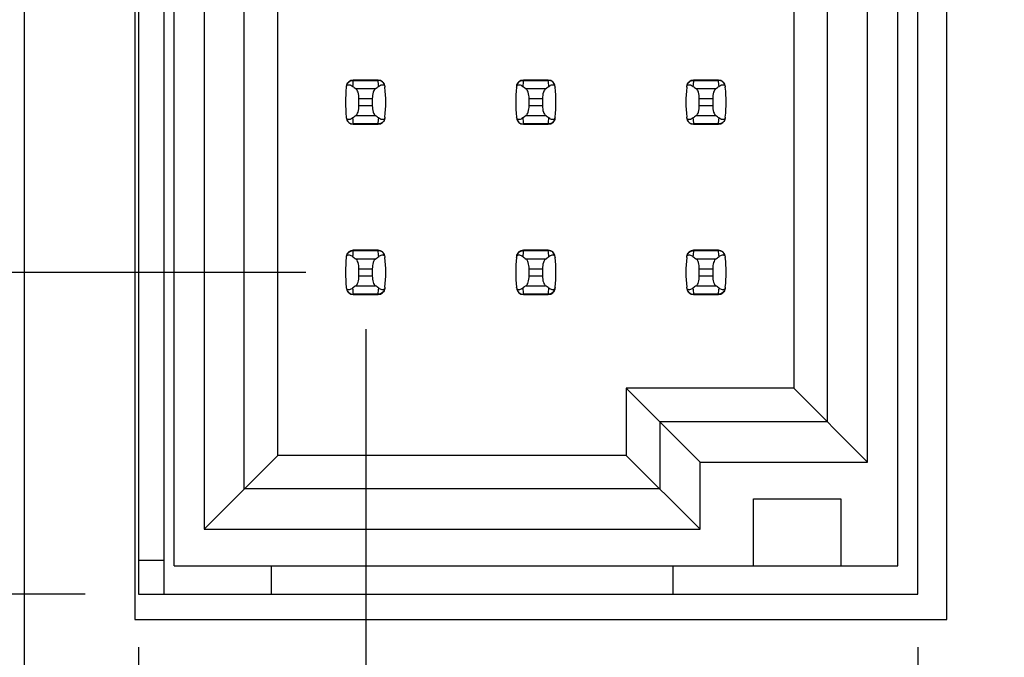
# Model space of a CAD drawing. Header units: inches. Extents: x 0 to 34, y 0 to 22.
# Tile 5 of 39: x 7.5 to 8.6, y 7.2 to 7.9. Entities that reach past the tile are written whole.
import ezdxf

# ---------------------------------------------------------------- set-up
doc = ezdxf.new("R2010")
doc.units = ezdxf.units.IN
doc.header["$LTSCALE"] = 1.87
doc.header["$MEASUREMENT"] = 0
doc.layers.get('0').update_dxf_attribs({"linetype": 'CONTINUOUS'})
doc.layers.add('DIMENSIONS', color=7, linetype='CONTINUOUS')
doc.styles.get("Standard").update_dxf_attribs({"font": 'txt', "width": 0.8})
doc.dimstyles.new('DIMSTYLE_2', dxfattribs={"dimtxt": 0.125, "dimasz": 0.18, "dimexe": 0.125, "dimexo": 0.0625, "dimgap": 0.09, "dimtad": 0, "dimtih": 1, "dimtoh": 1, "dimlfac": 0.5, "dimzin": 4, "dimdsep": 46, "dimtxsty": 'STANDARD', "dimblk": '_FILLED', "dimblk1": '_FILLED', "dimblk2": '_FILLED', "dimcen": 0.09, "dimadec": 0, "dimazin": 0, "dimtp": 0.001, "dimtm": 0.001, "dimtfac": 1, "dimtofl": 0, "dimtmove": 0, "dimatfit": 3, "dimldrblk": '_FILLED', "dimfxl": 1, "dimtolj": 1, "dimtzin": 4, "dimarcsym": 0})

# ---------------------------------------------------------------- blocks, each defined once
blk = doc.blocks.new('*D10')
at = {"layer": 'DIMENSIONS', "color": 2, "linetype": 'CONTINUOUS'}
blk.add_line((7.5631, 7.2537), (6.7841, 7.2537), dxfattribs=at)
at = {"layer": 'DIMENSIONS', "color": 2, "linetype": 'CONTINUOUS', "insert": (6.7216, 7.3162), "char_height": 0.125, "width": 0.825, "attachment_point": 3, "line_spacing_factor": 0.9}
blk.add_mtext('.67{\\Ftxt.shx;\\W1.000000;\\H0.125000; }[17]', dxfattribs=at)
blk = doc.blocks.new('_FILLED')
at = {"color": 0, "linetype": 'BYBLOCK'}
blk.add_solid([(0, 0), (-1, 0.1736), (-1, -0.1736)], dxfattribs=at)
blk = doc.blocks.new('*D11')
at = {"layer": 'DIMENSIONS', "color": 2, "linetype": 'CONTINUOUS'}
blk.add_line((7.8223, 7.6317), (6.7841, 7.6317), dxfattribs=at)
at = {"layer": 'DIMENSIONS', "color": 2, "linetype": 'CONTINUOUS', "insert": (6.7216, 7.6942), "char_height": 0.125, "width": 1.825, "attachment_point": 3, "line_spacing_factor": 0.9}
blk.add_mtext('PIN 1-A .86{\\Ftxt.shx;\\W1.000000;\\H0.125000; }[21.8]', dxfattribs=at)
blk = doc.blocks.new('*D12')
at = {"layer": 'DIMENSIONS', "color": 2, "linetype": 'CONTINUOUS'}
blk.add_line((7.5631, 14.2077), (6.7841, 14.2077), dxfattribs=at)
at = {"layer": 'DIMENSIONS', "color": 2, "linetype": 'CONTINUOUS', "insert": (6.7216, 14.2702), "char_height": 0.125, "width": 1.225, "attachment_point": 3, "line_spacing_factor": 0.9}
blk.add_mtext('4.15{\\Ftxt.shx;\\W1.000000;\\H0.125000; }[105.4]', dxfattribs=at)
blk = doc.blocks.new('*D24')
at = {"layer": 'DIMENSIONS', "color": 2, "linetype": 'CONTINUOUS'}
blk.add_line((8.5416, 7.1912), (8.5416, 4.9802), dxfattribs=at)
at = {"layer": 'DIMENSIONS', "color": 2, "linetype": 'CONTINUOUS', "insert": (8.4791, 4.9177), "char_height": 0.125, "width": 0.925, "attachment_point": 3, "rotation": 90, "line_spacing_factor": 0.9}
blk.add_mtext('.24{\\Ftxt.shx;\\W1.000000;\\H0.125000; }[6.1]', dxfattribs=at)
blk = doc.blocks.new('*D25')
at = {"layer": 'DIMENSIONS', "color": 2, "linetype": 'CONTINUOUS'}
blk.add_line((7.6256, 7.1912), (7.6256, 4.9802), dxfattribs=at)
at = {"layer": 'DIMENSIONS', "color": 2, "linetype": 'CONTINUOUS', "insert": (7.5631, 4.9177), "char_height": 0.125, "width": 0.925, "attachment_point": 3, "rotation": 90, "line_spacing_factor": 0.9}
blk.add_mtext('.22{\\Ftxt.shx;\\W1.000000;\\H0.125000; }[5.5]', dxfattribs=at)
blk = doc.blocks.new('*D26')
at = {"layer": 'DIMENSIONS', "color": 2, "linetype": 'CONTINUOUS'}
blk.add_line((7.8927, 7.5649), (7.8927, 4.9802), dxfattribs=at)
at = {"layer": 'DIMENSIONS', "color": 2, "linetype": 'CONTINUOUS', "insert": (7.8302, 4.9177), "char_height": 0.125, "width": 1.725, "attachment_point": 3, "rotation": 90, "line_spacing_factor": 0.9}
blk.add_mtext('PIN 1-A .08{\\Ftxt.shx;\\W1.000000;\\H0.125000; }[2.1]', dxfattribs=at)

msp = doc.modelspace()

# ---------------------------------------------------------------- linework, layer by layer
at = {"color": 7, "linetype": 'CONTINUOUS'}
for p, q in [((7.4916, 5.7277), (7.4916, 15.7357)), ((7.6556, 14.2077), (7.6556, 7.2537)), ((7.6675, 7.2868), (7.6675, 14.1766)), ((8.5179, 7.2868), (8.5179, 14.1766)), ((7.7029, 8.6506), (7.7029, 7.3301)), ((7.7501, 7.3774), (7.7501, 8.6506)), ((7.7895, 7.4167), (7.7895, 8.6506)), ((8.3958, 8.6506), (8.3958, 7.4955)), ((8.4352, 8.6506), (8.4352, 7.4561)), ((8.4824, 7.4089), (8.4824, 8.6506)), ((7.6256, 8.5517), (7.6256, 7.2537)), ((8.5416, 7.2537), (8.5416, 8.5517)), ((7.6216, 8.5217), (7.6216, 7.2237)), ((8.5756, 7.2237), (8.5756, 8.5217)), ((7.9073, 7.8577), (7.878, 7.8577)), ((7.878, 7.8577), (7.878, 7.8573)), ((7.878, 7.8573), (7.9073, 7.8573)), ((7.9073, 7.8573), (7.9073, 7.8577)), ((8.1073, 7.8577), (8.078, 7.8577)), ((8.078, 7.8577), (8.078, 7.8573)), ((8.078, 7.8573), (8.1073, 7.8573)), ((8.1073, 7.8573), (8.1073, 7.8577)), ((8.3073, 7.8577), (8.278, 7.8577)), ((8.278, 7.8577), (8.278, 7.8573)), ((8.278, 7.8573), (8.3073, 7.8573)), ((8.3073, 7.8573), (8.3073, 7.8577)), ((7.904, 7.8474), (7.8813, 7.8474)), ((8.104, 7.8474), (8.0813, 7.8474)), ((8.304, 7.8474), (8.2813, 7.8474)), ((7.8848, 7.836), (7.9005, 7.836)), ((7.8848, 7.8274), (7.8848, 7.836)), ((7.9005, 7.836), (7.9005, 7.8274)), ((8.0848, 7.836), (8.1005, 7.836)), ((8.0848, 7.8274), (8.0848, 7.836)), ((8.1005, 7.836), (8.1005, 7.8274)), ((8.2848, 7.836), (8.3005, 7.836)), ((8.2848, 7.8274), (8.2848, 7.836)), ((8.3005, 7.836), (8.3005, 7.8274)), ((7.9005, 7.8274), (7.8848, 7.8274)), ((8.1005, 7.8274), (8.0848, 7.8274)), ((8.3005, 7.8274), (8.2848, 7.8274)), ((7.8813, 7.816), (7.904, 7.816)), ((8.0813, 7.816), (8.104, 7.816)), ((8.2813, 7.816), (8.304, 7.816)), ((7.9073, 7.8061), (7.878, 7.8061)), ((7.878, 7.8061), (7.878, 7.8057)), ((7.878, 7.8057), (7.9073, 7.8057)), ((7.9073, 7.8057), (7.9073, 7.8061)), ((8.1073, 7.8061), (8.078, 7.8061)), ((8.078, 7.8061), (8.078, 7.8057)), ((8.078, 7.8057), (8.1073, 7.8057)), ((8.1073, 7.8057), (8.1073, 7.8061)), ((8.3073, 7.8061), (8.278, 7.8061)), ((8.278, 7.8061), (8.278, 7.8057)), ((8.278, 7.8057), (8.3073, 7.8057)), ((8.3073, 7.8057), (8.3073, 7.8061)), ((7.9073, 7.6577), (7.878, 7.6577)), ((7.878, 7.6577), (7.878, 7.6573)), ((7.878, 7.6573), (7.9073, 7.6573)), ((7.9073, 7.6573), (7.9073, 7.6577)), ((8.1073, 7.6577), (8.078, 7.6577)), ((8.078, 7.6577), (8.078, 7.6573)), ((8.078, 7.6573), (8.1073, 7.6573)), ((8.1073, 7.6573), (8.1073, 7.6577)), ((8.3073, 7.6577), (8.278, 7.6577)), ((8.278, 7.6577), (8.278, 7.6573)), ((8.278, 7.6573), (8.3073, 7.6573)), ((8.3073, 7.6573), (8.3073, 7.6577)), ((7.904, 7.6474), (7.8813, 7.6474)), ((8.104, 7.6474), (8.0813, 7.6474)), ((8.304, 7.6474), (8.2813, 7.6474)), ((7.8848, 7.636), (7.9005, 7.636)), ((7.8848, 7.6274), (7.8848, 7.636)), ((7.9005, 7.6274), (7.8848, 7.6274)), ((7.9005, 7.636), (7.9005, 7.6274)), ((8.0848, 7.636), (8.1005, 7.636)), ((8.0848, 7.6274), (8.0848, 7.636)), ((8.1005, 7.6274), (8.0848, 7.6274)), ((8.1005, 7.636), (8.1005, 7.6274)), ((8.2848, 7.636), (8.3005, 7.636)), ((8.2848, 7.6274), (8.2848, 7.636)), ((8.3005, 7.6274), (8.2848, 7.6274)), ((8.3005, 7.636), (8.3005, 7.6274)), ((7.8813, 7.616), (7.904, 7.616)), ((8.0813, 7.616), (8.104, 7.616)), ((8.2813, 7.616), (8.304, 7.616)), ((7.9073, 7.6061), (7.878, 7.6061)), ((7.878, 7.6061), (7.878, 7.6057)), ((7.878, 7.6057), (7.9073, 7.6057)), ((7.9073, 7.6057), (7.9073, 7.6061)), ((8.1073, 7.6061), (8.078, 7.6061)), ((8.078, 7.6061), (8.078, 7.6057)), ((8.078, 7.6057), (8.1073, 7.6057)), ((8.1073, 7.6057), (8.1073, 7.6061)), ((8.3073, 7.6061), (8.278, 7.6061)), ((8.278, 7.6061), (8.278, 7.6057)), ((8.278, 7.6057), (8.3073, 7.6057)), ((8.3073, 7.6057), (8.3073, 7.6061)), ((8.3958, 7.4955), (8.199, 7.4955)), ((8.2856, 7.4089), (8.199, 7.4955)), ((8.199, 7.4955), (8.199, 7.4167)), ((8.4824, 7.4089), (8.3958, 7.4955)), ((8.4352, 7.4561), (8.2383, 7.4561)), ((8.2383, 7.4561), (8.2383, 7.3774)), ((7.7029, 7.3301), (7.7895, 7.4167)), ((8.199, 7.4167), (7.7895, 7.4167)), ((8.2856, 7.3301), (8.199, 7.4167)), ((8.2856, 7.4089), (8.4824, 7.4089)), ((8.2856, 7.3301), (8.2856, 7.4089)), ((8.2383, 7.3774), (7.7501, 7.3774)), ((8.3486, 7.3656), (8.4509, 7.3656)), ((8.3486, 7.2868), (8.3486, 7.3656)), ((8.4509, 7.3656), (8.4509, 7.2868)), ((7.7029, 7.3301), (8.2856, 7.3301)), ((7.6256, 7.2937), (7.6556, 7.2937)), ((7.6675, 7.2868), (8.5179, 7.2868)), ((7.7816, 7.2868), (7.7816, 7.2537)), ((8.2541, 7.2537), (8.2541, 7.2868)), ((7.6256, 7.2537), (8.5416, 7.2537)), ((7.6216, 7.2237), (8.5756, 7.2237))]:
    msp.add_line(p, q, dxfattribs=at)
for centre, radius, start, end in [((7.878, 7.8498), 0.00787, 90, 173.0471), ((8.0265, 7.8393), 0.1496, 173.0991, 175.7944), ((7.9073, 7.8498), 0.00787, 6.9529, 90), ((7.7588, 7.8393), 0.1496, 4.2056, 6.9009), ((8.078, 7.8498), 0.00787, 90, 173.0471), ((8.2265, 7.8393), 0.1496, 173.0991, 175.7944), ((8.1073, 7.8498), 0.00787, 6.9529, 90), ((7.9588, 7.8393), 0.1496, 4.2056, 6.9009), ((8.278, 7.8498), 0.00787, 90, 173.0471), ((8.4265, 7.8393), 0.1496, 173.0991, 175.7944), ((8.3073, 7.8498), 0.00787, 6.9529, 90), ((8.1588, 7.8393), 0.1496, 4.2056, 6.9009), ((8.0265, 7.8317), 0.1575, 173.6288, 186.3712), ((7.7588, 7.8317), 0.1575, 353.6288, 6.3712), ((8.2265, 7.8317), 0.1575, 173.6288, 186.3712), ((7.9588, 7.8317), 0.1575, 353.6288, 6.3712), ((8.4265, 7.8317), 0.1575, 173.6288, 186.3712), ((8.1588, 7.8317), 0.1575, 353.6288, 6.3712), ((7.878, 7.8136), 0.00787, 186.9529, 270), ((8.0265, 7.8241), 0.1496, 184.2056, 186.9009), ((7.7588, 7.8241), 0.1496, 353.0991, 355.7944), ((7.9073, 7.8136), 0.00787, 270, 353.0471), ((8.078, 7.8136), 0.00787, 186.9529, 270), ((8.2265, 7.8241), 0.1496, 184.2056, 186.9009), ((7.9588, 7.8241), 0.1496, 353.0991, 355.7944), ((8.1073, 7.8136), 0.00787, 270, 353.0471), ((8.278, 7.8136), 0.00787, 186.9529, 270), ((8.4265, 7.8241), 0.1496, 184.2056, 186.9009), ((8.1588, 7.8241), 0.1496, 353.0991, 355.7944), ((8.3073, 7.8136), 0.00787, 270, 353.0471), ((8.0265, 7.6317), 0.1575, 173.6288, 186.3712), ((7.878, 7.6498), 0.00787, 90, 173.0471), ((8.0265, 7.6393), 0.1496, 173.0991, 175.7944), ((7.9073, 7.6498), 0.00787, 6.9529, 90), ((7.7588, 7.6393), 0.1496, 4.2056, 6.9009), ((7.7588, 7.6317), 0.1575, 353.6288, 6.3712), ((8.2265, 7.6317), 0.1575, 173.6288, 186.3712), ((8.078, 7.6498), 0.00787, 90, 173.0471), ((8.2265, 7.6393), 0.1496, 173.0991, 175.7944), ((8.1073, 7.6498), 0.00787, 6.9529, 90), ((7.9588, 7.6393), 0.1496, 4.2056, 6.9009), ((7.9588, 7.6317), 0.1575, 353.6288, 6.3712), ((8.4265, 7.6317), 0.1575, 173.6288, 186.3712), ((8.278, 7.6498), 0.00787, 90, 173.0471), ((8.4265, 7.6393), 0.1496, 173.0991, 175.7944), ((8.3073, 7.6498), 0.00787, 6.9529, 90), ((8.1588, 7.6393), 0.1496, 4.2056, 6.9009), ((8.1588, 7.6317), 0.1575, 353.6288, 6.3712), ((7.878, 7.6136), 0.00787, 186.9529, 270), ((8.0265, 7.6241), 0.1496, 184.2056, 186.9009), ((7.7588, 7.6241), 0.1496, 353.0991, 355.7944), ((7.9073, 7.6136), 0.00787, 270, 353.0471), ((8.078, 7.6136), 0.00787, 186.9529, 270), ((8.2265, 7.6241), 0.1496, 184.2056, 186.9009), ((7.9588, 7.6241), 0.1496, 353.0991, 355.7944), ((8.1073, 7.6136), 0.00787, 270, 353.0471), ((8.278, 7.6136), 0.00787, 186.9529, 270), ((8.4265, 7.6241), 0.1496, 184.2056, 186.9009), ((8.1588, 7.6241), 0.1496, 353.0991, 355.7944), ((8.3073, 7.6136), 0.00787, 270, 353.0471)]:
    msp.add_arc(centre, radius, start, end, dxfattribs=at)
for centre, start_param, end_param in [((8.2488, 7.8852), -2.804032, -2.774684), ((7.5365, 7.8852), -0.366909, -0.33756), ((8.4488, 7.8852), -2.804032, -2.774684), ((7.7365, 7.8852), -0.366909, -0.33756), ((8.6488, 7.8852), -2.804032, -2.774684), ((7.9365, 7.8852), -0.366909, -0.33756), ((8.2488, 7.7782), 2.774684, 2.804032), ((7.5365, 7.7782), 0.33756, 0.366909), ((8.4488, 7.7782), 2.774684, 2.804032), ((7.7365, 7.7782), 0.33756, 0.366909), ((8.6488, 7.7782), 2.774684, 2.804032), ((7.9365, 7.7782), 0.33756, 0.366909), ((8.2488, 7.6852), -2.804032, -2.774684), ((7.5365, 7.6852), -0.366909, -0.33756), ((8.4488, 7.6852), -2.804032, -2.774684), ((7.7365, 7.6852), -0.366909, -0.33756), ((8.6488, 7.6852), -2.804032, -2.774684), ((7.9365, 7.6852), -0.366909, -0.33756), ((8.2488, 7.5782), 2.774684, 2.804032), ((7.5365, 7.5782), 0.33756, 0.366909), ((8.4488, 7.5782), 2.774684, 2.804032), ((7.7365, 7.5782), 0.33756, 0.366909), ((8.6488, 7.5782), 2.774684, 2.804032), ((7.9365, 7.5782), 0.33756, 0.366909)]:
    msp.add_ellipse(centre, major_axis=(0.3937, 0), ratio=0.267949, start_param=start_param, end_param=end_param, dxfattribs=at)
for points, knots in [([(7.8702, 7.8506), (7.8704, 7.8524), (7.8723, 7.856), (7.8761, 7.8573), (7.878, 7.8573)], [0, 0, 0, 0, 0.49418, 1, 1, 1, 1]), ([(7.9151, 7.8506), (7.9149, 7.8524), (7.913, 7.856), (7.9092, 7.8573), (7.9073, 7.8573)], [0, 0, 0, 0, 0.49418, 1, 1, 1, 1]), ([(8.0702, 7.8506), (8.0704, 7.8524), (8.0723, 7.856), (8.0761, 7.8573), (8.078, 7.8573)], [0, 0, 0, 0, 0.49418, 1, 1, 1, 1]), ([(8.1151, 7.8506), (8.1149, 7.8524), (8.113, 7.856), (8.1092, 7.8573), (8.1073, 7.8573)], [0, 0, 0, 0, 0.49418, 1, 1, 1, 1]), ([(8.2702, 7.8506), (8.2704, 7.8524), (8.2723, 7.856), (8.2761, 7.8573), (8.278, 7.8573)], [0, 0, 0, 0, 0.49418, 1, 1, 1, 1]), ([(8.3151, 7.8506), (8.3149, 7.8524), (8.313, 7.856), (8.3092, 7.8573), (8.3073, 7.8573)], [0, 0, 0, 0, 0.49418, 1, 1, 1, 1]), ([(7.87, 7.8492), (7.8701, 7.8499), (7.8703, 7.851), (7.8717, 7.8522), (7.8735, 7.8523), (7.8754, 7.8516), (7.8767, 7.8508), (7.8773, 7.8503)], [0, 0, 0, 0, 0.221573, 0.342081, 0.537638, 0.75178, 1, 1, 1, 1]), ([(7.8848, 7.836), (7.8848, 7.8384), (7.8844, 7.8419), (7.8829, 7.8457), (7.8819, 7.847), (7.8813, 7.8474)], [0, 0, 0, 0, 0.604658, 0.834309, 1, 1, 1, 1]), ([(7.904, 7.8474), (7.9035, 7.847), (7.9025, 7.8457), (7.9009, 7.8419), (7.9005, 7.8384), (7.9005, 7.836)], [0, 0, 0, 0, 0.165672, 0.395352, 1, 1, 1, 1]), ([(7.908, 7.8503), (7.9086, 7.8508), (7.9099, 7.8516), (7.9118, 7.8523), (7.9136, 7.8522), (7.915, 7.851), (7.9152, 7.8499), (7.9153, 7.8492)], [0, 0, 0, 0, 0.248219, 0.462352, 0.657907, 0.778419, 1, 1, 1, 1]), ([(8.07, 7.8492), (8.0701, 7.8499), (8.0703, 7.851), (8.0717, 7.8522), (8.0735, 7.8523), (8.0754, 7.8516), (8.0767, 7.8508), (8.0773, 7.8503)], [0, 0, 0, 0, 0.221573, 0.342081, 0.537638, 0.75178, 1, 1, 1, 1]), ([(8.0848, 7.836), (8.0848, 7.8384), (8.0844, 7.8419), (8.0829, 7.8457), (8.0819, 7.847), (8.0813, 7.8474)], [0, 0, 0, 0, 0.604658, 0.834309, 1, 1, 1, 1]), ([(8.104, 7.8474), (8.1035, 7.847), (8.1025, 7.8457), (8.1009, 7.8419), (8.1005, 7.8384), (8.1005, 7.836)], [0, 0, 0, 0, 0.165672, 0.395352, 1, 1, 1, 1]), ([(8.108, 7.8503), (8.1086, 7.8508), (8.1099, 7.8516), (8.1118, 7.8523), (8.1136, 7.8522), (8.115, 7.851), (8.1152, 7.8499), (8.1153, 7.8492)], [0, 0, 0, 0, 0.248219, 0.462352, 0.657907, 0.778419, 1, 1, 1, 1]), ([(8.27, 7.8492), (8.2701, 7.8499), (8.2703, 7.851), (8.2717, 7.8522), (8.2735, 7.8523), (8.2754, 7.8516), (8.2767, 7.8508), (8.2773, 7.8503)], [0, 0, 0, 0, 0.221573, 0.342081, 0.537638, 0.75178, 1, 1, 1, 1]), ([(8.2848, 7.836), (8.2848, 7.8384), (8.2844, 7.8419), (8.2829, 7.8457), (8.2819, 7.847), (8.2813, 7.8474)], [0, 0, 0, 0, 0.604658, 0.834309, 1, 1, 1, 1]), ([(8.304, 7.8474), (8.3035, 7.847), (8.3025, 7.8457), (8.3009, 7.8419), (8.3005, 7.8384), (8.3005, 7.836)], [0, 0, 0, 0, 0.165672, 0.395352, 1, 1, 1, 1]), ([(8.308, 7.8503), (8.3086, 7.8508), (8.3099, 7.8516), (8.3118, 7.8523), (8.3136, 7.8522), (8.315, 7.851), (8.3152, 7.8499), (8.3153, 7.8492)], [0, 0, 0, 0, 0.248219, 0.462352, 0.657907, 0.778419, 1, 1, 1, 1]), ([(7.8813, 7.816), (7.8819, 7.8164), (7.8829, 7.8177), (7.8844, 7.8215), (7.8848, 7.825), (7.8848, 7.8274)], [0, 0, 0, 0, 0.165672, 0.395352, 1, 1, 1, 1]), ([(7.9005, 7.8274), (7.9005, 7.825), (7.9009, 7.8215), (7.9025, 7.8177), (7.9035, 7.8164), (7.904, 7.816)], [0, 0, 0, 0, 0.604658, 0.834309, 1, 1, 1, 1]), ([(8.0813, 7.816), (8.0819, 7.8164), (8.0829, 7.8177), (8.0844, 7.8215), (8.0848, 7.825), (8.0848, 7.8274)], [0, 0, 0, 0, 0.165672, 0.395352, 1, 1, 1, 1]), ([(8.1005, 7.8274), (8.1005, 7.825), (8.1009, 7.8215), (8.1025, 7.8177), (8.1035, 7.8164), (8.104, 7.816)], [0, 0, 0, 0, 0.604658, 0.834309, 1, 1, 1, 1]), ([(8.2813, 7.816), (8.2819, 7.8164), (8.2829, 7.8177), (8.2844, 7.8215), (8.2848, 7.825), (8.2848, 7.8274)], [0, 0, 0, 0, 0.165672, 0.395352, 1, 1, 1, 1]), ([(8.3005, 7.8274), (8.3005, 7.825), (8.3009, 7.8215), (8.3025, 7.8177), (8.3035, 7.8164), (8.304, 7.816)], [0, 0, 0, 0, 0.604658, 0.834309, 1, 1, 1, 1]), ([(7.8773, 7.8131), (7.8767, 7.8126), (7.8754, 7.8118), (7.8735, 7.8111), (7.8717, 7.8112), (7.8703, 7.8124), (7.8701, 7.8135), (7.87, 7.8142)], [0, 0, 0, 0, 0.248219, 0.462352, 0.657906, 0.77842, 1, 1, 1, 1]), ([(7.8702, 7.8128), (7.8704, 7.811), (7.8723, 7.8074), (7.8761, 7.8061), (7.878, 7.8061)], [0, 0, 0, 0, 0.49418, 1, 1, 1, 1]), ([(7.9151, 7.8128), (7.9149, 7.811), (7.913, 7.8074), (7.9092, 7.8061), (7.9073, 7.8061)], [0, 0, 0, 0, 0.49418, 1, 1, 1, 1]), ([(7.9153, 7.8142), (7.9152, 7.8135), (7.915, 7.8124), (7.9136, 7.8112), (7.9118, 7.8111), (7.9099, 7.8118), (7.9086, 7.8126), (7.908, 7.8131)], [0, 0, 0, 0, 0.221528, 0.34208, 0.53764, 0.751766, 1, 1, 1, 1]), ([(8.0773, 7.8131), (8.0767, 7.8126), (8.0754, 7.8118), (8.0735, 7.8111), (8.0717, 7.8112), (8.0703, 7.8124), (8.0701, 7.8135), (8.07, 7.8142)], [0, 0, 0, 0, 0.248219, 0.462352, 0.657906, 0.77842, 1, 1, 1, 1]), ([(8.0702, 7.8128), (8.0704, 7.811), (8.0723, 7.8074), (8.0761, 7.8061), (8.078, 7.8061)], [0, 0, 0, 0, 0.49418, 1, 1, 1, 1]), ([(8.1151, 7.8128), (8.1149, 7.811), (8.113, 7.8074), (8.1092, 7.8061), (8.1073, 7.8061)], [0, 0, 0, 0, 0.49418, 1, 1, 1, 1]), ([(8.1153, 7.8142), (8.1152, 7.8135), (8.115, 7.8124), (8.1136, 7.8112), (8.1118, 7.8111), (8.1099, 7.8118), (8.1086, 7.8126), (8.108, 7.8131)], [0, 0, 0, 0, 0.221528, 0.34208, 0.53764, 0.751766, 1, 1, 1, 1]), ([(8.2773, 7.8131), (8.2767, 7.8126), (8.2754, 7.8118), (8.2735, 7.8111), (8.2717, 7.8112), (8.2703, 7.8124), (8.2701, 7.8135), (8.27, 7.8142)], [0, 0, 0, 0, 0.248219, 0.462352, 0.657906, 0.77842, 1, 1, 1, 1]), ([(8.2702, 7.8128), (8.2704, 7.811), (8.2723, 7.8074), (8.2761, 7.8061), (8.278, 7.8061)], [0, 0, 0, 0, 0.49418, 1, 1, 1, 1]), ([(8.3151, 7.8128), (8.3149, 7.811), (8.313, 7.8074), (8.3092, 7.8061), (8.3073, 7.8061)], [0, 0, 0, 0, 0.49418, 1, 1, 1, 1]), ([(8.3153, 7.8142), (8.3152, 7.8135), (8.315, 7.8124), (8.3136, 7.8112), (8.3118, 7.8111), (8.3099, 7.8118), (8.3086, 7.8126), (8.308, 7.8131)], [0, 0, 0, 0, 0.221528, 0.34208, 0.53764, 0.751766, 1, 1, 1, 1]), ([(7.87, 7.6492), (7.8701, 7.6499), (7.8703, 7.651), (7.8717, 7.6522), (7.8735, 7.6523), (7.8754, 7.6516), (7.8767, 7.6508), (7.8773, 7.6503)], [0, 0, 0, 0, 0.221573, 0.342081, 0.537638, 0.75178, 1, 1, 1, 1]), ([(7.8702, 7.6506), (7.8704, 7.6524), (7.8723, 7.656), (7.8761, 7.6573), (7.878, 7.6573)], [0, 0, 0, 0, 0.49418, 1, 1, 1, 1]), ([(7.9151, 7.6506), (7.9149, 7.6524), (7.913, 7.656), (7.9092, 7.6573), (7.9073, 7.6573)], [0, 0, 0, 0, 0.49418, 1, 1, 1, 1]), ([(7.908, 7.6503), (7.9086, 7.6508), (7.9099, 7.6516), (7.9118, 7.6523), (7.9136, 7.6522), (7.915, 7.651), (7.9152, 7.6499), (7.9153, 7.6492)], [0, 0, 0, 0, 0.248219, 0.462352, 0.657907, 0.778419, 1, 1, 1, 1]), ([(8.07, 7.6492), (8.0701, 7.6499), (8.0703, 7.651), (8.0717, 7.6522), (8.0735, 7.6523), (8.0754, 7.6516), (8.0767, 7.6508), (8.0773, 7.6503)], [0, 0, 0, 0, 0.221573, 0.342081, 0.537638, 0.75178, 1, 1, 1, 1]), ([(8.0702, 7.6506), (8.0704, 7.6524), (8.0723, 7.656), (8.0761, 7.6573), (8.078, 7.6573)], [0, 0, 0, 0, 0.49418, 1, 1, 1, 1]), ([(8.1151, 7.6506), (8.1149, 7.6524), (8.113, 7.656), (8.1092, 7.6573), (8.1073, 7.6573)], [0, 0, 0, 0, 0.49418, 1, 1, 1, 1]), ([(8.108, 7.6503), (8.1086, 7.6508), (8.1099, 7.6516), (8.1118, 7.6523), (8.1136, 7.6522), (8.115, 7.651), (8.1152, 7.6499), (8.1153, 7.6492)], [0, 0, 0, 0, 0.248219, 0.462352, 0.657907, 0.778419, 1, 1, 1, 1]), ([(8.27, 7.6492), (8.2701, 7.6499), (8.2703, 7.651), (8.2717, 7.6522), (8.2735, 7.6523), (8.2754, 7.6516), (8.2767, 7.6508), (8.2773, 7.6503)], [0, 0, 0, 0, 0.221573, 0.342081, 0.537638, 0.75178, 1, 1, 1, 1]), ([(8.2702, 7.6506), (8.2704, 7.6524), (8.2723, 7.656), (8.2761, 7.6573), (8.278, 7.6573)], [0, 0, 0, 0, 0.49418, 1, 1, 1, 1]), ([(8.3151, 7.6506), (8.3149, 7.6524), (8.313, 7.656), (8.3092, 7.6573), (8.3073, 7.6573)], [0, 0, 0, 0, 0.49418, 1, 1, 1, 1]), ([(8.308, 7.6503), (8.3086, 7.6508), (8.3099, 7.6516), (8.3118, 7.6523), (8.3136, 7.6522), (8.315, 7.651), (8.3152, 7.6499), (8.3153, 7.6492)], [0, 0, 0, 0, 0.248219, 0.462352, 0.657907, 0.778419, 1, 1, 1, 1]), ([(7.8848, 7.636), (7.8848, 7.6384), (7.8844, 7.6419), (7.8829, 7.6457), (7.8819, 7.647), (7.8813, 7.6474)], [0, 0, 0, 0, 0.604658, 0.834309, 1, 1, 1, 1]), ([(7.904, 7.6474), (7.9035, 7.647), (7.9025, 7.6457), (7.9009, 7.6419), (7.9005, 7.6384), (7.9005, 7.636)], [0, 0, 0, 0, 0.165672, 0.395352, 1, 1, 1, 1]), ([(8.0848, 7.636), (8.0848, 7.6384), (8.0844, 7.6419), (8.0829, 7.6457), (8.0819, 7.647), (8.0813, 7.6474)], [0, 0, 0, 0, 0.604658, 0.834309, 1, 1, 1, 1]), ([(8.104, 7.6474), (8.1035, 7.647), (8.1025, 7.6457), (8.1009, 7.6419), (8.1005, 7.6384), (8.1005, 7.636)], [0, 0, 0, 0, 0.165672, 0.395352, 1, 1, 1, 1]), ([(8.2848, 7.636), (8.2848, 7.6384), (8.2844, 7.6419), (8.2829, 7.6457), (8.2819, 7.647), (8.2813, 7.6474)], [0, 0, 0, 0, 0.604658, 0.834309, 1, 1, 1, 1]), ([(8.304, 7.6474), (8.3035, 7.647), (8.3025, 7.6457), (8.3009, 7.6419), (8.3005, 7.6384), (8.3005, 7.636)], [0, 0, 0, 0, 0.165672, 0.395352, 1, 1, 1, 1]), ([(7.8813, 7.616), (7.8819, 7.6164), (7.8829, 7.6177), (7.8844, 7.6215), (7.8848, 7.625), (7.8848, 7.6274)], [0, 0, 0, 0, 0.165672, 0.395352, 1, 1, 1, 1]), ([(7.9005, 7.6274), (7.9005, 7.625), (7.9009, 7.6215), (7.9025, 7.6177), (7.9035, 7.6164), (7.904, 7.616)], [0, 0, 0, 0, 0.604658, 0.834309, 1, 1, 1, 1]), ([(8.0813, 7.616), (8.0819, 7.6164), (8.0829, 7.6177), (8.0844, 7.6215), (8.0848, 7.625), (8.0848, 7.6274)], [0, 0, 0, 0, 0.165672, 0.395352, 1, 1, 1, 1]), ([(8.1005, 7.6274), (8.1005, 7.625), (8.1009, 7.6215), (8.1025, 7.6177), (8.1035, 7.6164), (8.104, 7.616)], [0, 0, 0, 0, 0.604658, 0.834309, 1, 1, 1, 1]), ([(8.2813, 7.616), (8.2819, 7.6164), (8.2829, 7.6177), (8.2844, 7.6215), (8.2848, 7.625), (8.2848, 7.6274)], [0, 0, 0, 0, 0.165672, 0.395352, 1, 1, 1, 1]), ([(8.3005, 7.6274), (8.3005, 7.625), (8.3009, 7.6215), (8.3025, 7.6177), (8.3035, 7.6164), (8.304, 7.616)], [0, 0, 0, 0, 0.604658, 0.834309, 1, 1, 1, 1]), ([(7.8773, 7.6131), (7.8767, 7.6126), (7.8754, 7.6118), (7.8735, 7.6111), (7.8717, 7.6112), (7.8703, 7.6124), (7.8701, 7.6135), (7.87, 7.6142)], [0, 0, 0, 0, 0.248219, 0.462352, 0.657906, 0.77842, 1, 1, 1, 1]), ([(7.9153, 7.6142), (7.9152, 7.6135), (7.915, 7.6124), (7.9136, 7.6112), (7.9118, 7.6111), (7.9099, 7.6118), (7.9086, 7.6126), (7.908, 7.6131)], [0, 0, 0, 0, 0.221528, 0.34208, 0.53764, 0.751766, 1, 1, 1, 1]), ([(8.0773, 7.6131), (8.0767, 7.6126), (8.0754, 7.6118), (8.0735, 7.6111), (8.0717, 7.6112), (8.0703, 7.6124), (8.0701, 7.6135), (8.07, 7.6142)], [0, 0, 0, 0, 0.248219, 0.462352, 0.657906, 0.77842, 1, 1, 1, 1]), ([(8.1153, 7.6142), (8.1152, 7.6135), (8.115, 7.6124), (8.1136, 7.6112), (8.1118, 7.6111), (8.1099, 7.6118), (8.1086, 7.6126), (8.108, 7.6131)], [0, 0, 0, 0, 0.221528, 0.34208, 0.53764, 0.751766, 1, 1, 1, 1]), ([(8.2773, 7.6131), (8.2767, 7.6126), (8.2754, 7.6118), (8.2735, 7.6111), (8.2717, 7.6112), (8.2703, 7.6124), (8.2701, 7.6135), (8.27, 7.6142)], [0, 0, 0, 0, 0.248219, 0.462352, 0.657906, 0.77842, 1, 1, 1, 1]), ([(8.3153, 7.6142), (8.3152, 7.6135), (8.315, 7.6124), (8.3136, 7.6112), (8.3118, 7.6111), (8.3099, 7.6118), (8.3086, 7.6126), (8.308, 7.6131)], [0, 0, 0, 0, 0.221528, 0.34208, 0.53764, 0.751766, 1, 1, 1, 1]), ([(7.8702, 7.6128), (7.8704, 7.611), (7.8723, 7.6074), (7.8761, 7.6061), (7.878, 7.6061)], [0, 0, 0, 0, 0.49418, 1, 1, 1, 1]), ([(7.9151, 7.6128), (7.9149, 7.611), (7.913, 7.6074), (7.9092, 7.6061), (7.9073, 7.6061)], [0, 0, 0, 0, 0.49418, 1, 1, 1, 1]), ([(8.0702, 7.6128), (8.0704, 7.611), (8.0723, 7.6074), (8.0761, 7.6061), (8.078, 7.6061)], [0, 0, 0, 0, 0.49418, 1, 1, 1, 1]), ([(8.1151, 7.6128), (8.1149, 7.611), (8.113, 7.6074), (8.1092, 7.6061), (8.1073, 7.6061)], [0, 0, 0, 0, 0.49418, 1, 1, 1, 1]), ([(8.2702, 7.6128), (8.2704, 7.611), (8.2723, 7.6074), (8.2761, 7.6061), (8.278, 7.6061)], [0, 0, 0, 0, 0.49418, 1, 1, 1, 1]), ([(8.3151, 7.6128), (8.3149, 7.611), (8.313, 7.6074), (8.3092, 7.6061), (8.3073, 7.6061)], [0, 0, 0, 0, 0.49418, 1, 1, 1, 1])]:
    msp.add_open_spline(points, degree=3, knots=knots, dxfattribs=at)

# ---------------------------------------------------------------- dimensions: what is measured, and where the dimension line sits
at = {"layer": 'DIMENSIONS', "color": 2, "linetype": 'CONTINUOUS'}
for feature_location, offset, dtype, origin, picture, middle in [((7.5631, 14.2077), (-0.779, 0), 0, (7.6256, 5.9117), '*D12', (6.1091, 14.2077)), ((7.5631, 7.2537), (-0.779, 0), 0, (7.6256, 5.9117), '*D10', (6.3091, 7.2537)), ((7.6256, 7.1912), (0, -2.211), 1, (8.0596, 7.2537), '*D25', (7.6256, 4.4552)), ((8.5416, 7.1912), (0, -2.211), 1, (8.0596, 7.2537), '*D24', (8.5416, 4.4552))]:
    dim = msp.add_ordinate_dim(feature_location=feature_location, offset=offset, dtype=dtype, origin=origin, dimstyle='DIMSTYLE_2', override={"dimtad": 1, "dimtih": 0, "dimtoh": 0}, dxfattribs=at)
    dim.commit()
    dim.dimension.update_dxf_attribs({"geometry": picture, "text_midpoint": middle})
for feature_location, offset, dtype, origin, picture, middle in [((7.8223, 7.6317), (-1.0381, 0), 0, (7.8848, 5.9117), '*D11', (5.8091, 7.6317)), ((7.8927, 7.5649), (0, -2.5847), 1, (8.0596, 7.6274), '*D26', (7.8927, 4.0552))]:
    dim = msp.add_ordinate_dim(feature_location=feature_location, offset=offset, dtype=dtype, origin=origin, text='PIN 1-A <>', dimstyle='DIMSTYLE_2', override={"dimtad": 1, "dimtih": 0, "dimtoh": 0}, dxfattribs=at)
    dim.commit()
    dim.dimension.update_dxf_attribs({"geometry": picture, "text_midpoint": middle})

doc.saveas('drawing.dxf')
